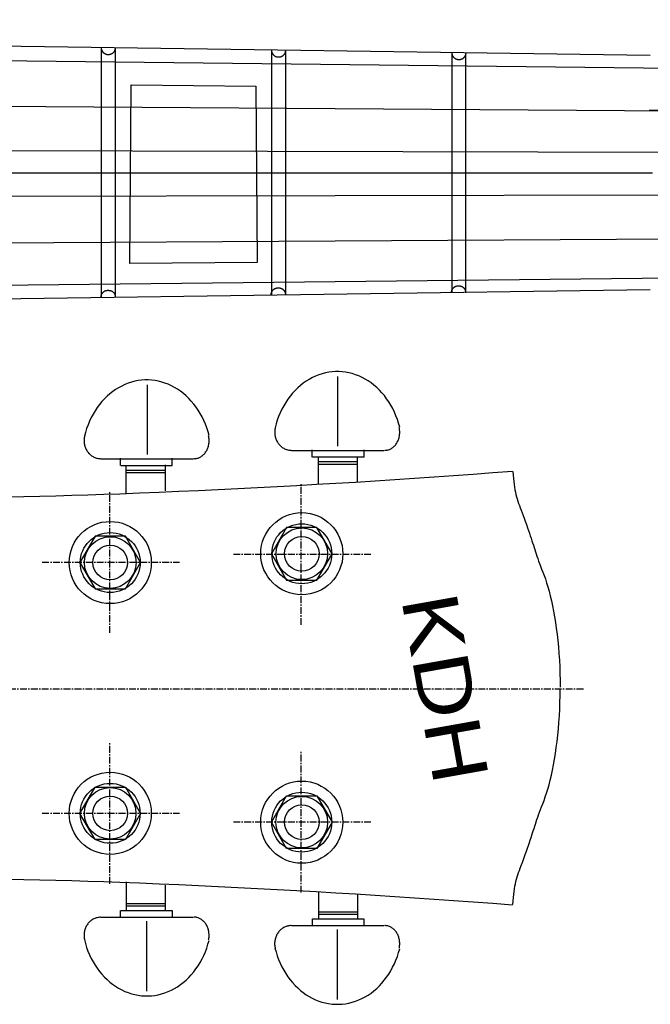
# Model space of a CAD drawing. Extents: x -330 to 789, y -284 to 512.
# Tile 7 of 10: x 483 to 599, y 120 to 300. Entities that reach past the tile are written whole.
import ezdxf
from ezdxf.enums import TextEntityAlignment as Align

# ---------------------------------------------------------------- set-up
doc = ezdxf.new("R2010")
doc.units = 0
doc.linetypes.add('CENTER', pattern=[2, 1.25, -0.25, 0.25, -0.25])
for name, color, linetype in [('BlockMrk', 7, 'CONTINUOUS'), ('HEADSTOCK', 7, 'CONTINUOUS'), ('NECK', 7, 'CONTINUOUS')]:
    doc.layers.add(name, color=color, linetype=linetype)

# ---------------------------------------------------------------- blocks, each defined once
blk = doc.blocks.new('*E30')
at = {"layer": 'NECK', "color": 7, "linetype": 'CONTINUOUS'}
blk.add_lwpolyline([(828.277054, 283.735444), (828.280137, 283.671756), (828.287118, 283.607734), (828.297866, 283.543595), (828.312251, 283.479559), (828.330141, 283.415844), (828.351405, 283.352668), (828.375912, 283.29025), (828.403532, 283.228809), (828.434132, 283.168561), (828.467583, 283.109727), (828.503753, 283.052525), (828.54251, 282.997172), (828.583725, 282.943887), (828.627265, 282.892889), (828.673, 282.844396), (828.720799, 282.798627), (828.770531, 282.7558), (828.822064, 282.716133), (828.875268, 282.679846), (828.930012, 282.647155), (828.98822, 282.617146), (829.048535, 282.590523), (829.110729, 282.567247), (829.174576, 282.54728), (829.239849, 282.530585), (829.306321, 282.517125), (829.373767, 282.506861), (829.441958, 282.499756), (829.510669, 282.495772), (829.579673, 282.494871), (829.648743, 282.497016), (829.717653, 282.502169), (829.786176, 282.510293), (829.854084, 282.521348), (829.921152, 282.535299), (829.987153, 282.552107), (830.051861, 282.571734), (830.115047, 282.594143), (830.176487, 282.619296), (830.235953, 282.647155), (830.288006, 282.675221), (830.338791, 282.70665), (830.388178, 282.741247), (830.436038, 282.77882), (830.482243, 282.819174), (830.526663, 282.862116), (830.56917, 282.907452), (830.609634, 282.954989), (830.647926, 283.004534), (830.683918, 283.055891), (830.71748, 283.108868), (830.748483, 283.163272), (830.776798, 283.218908), (830.802297, 283.275582), (830.82485, 283.333103), (830.844328, 283.391274), (830.860602, 283.449904), (830.873543, 283.508798), (830.883023, 283.567763), (830.888911, 283.626605)], dxfattribs=at)
blk = doc.blocks.new('*E31')
at = {"layer": 'NECK', "color": 7, "linetype": 'CONTINUOUS'}
blk.add_lwpolyline([(859.472826, 283.273164), (859.475909, 283.20948), (859.48289, 283.145461), (859.493638, 283.081325), (859.508023, 283.017292), (859.525913, 282.953579), (859.547178, 282.890405), (859.571685, 282.827989), (859.599306, 282.766549), (859.629907, 282.706303), (859.663358, 282.64747), (859.699529, 282.590268), (859.738288, 282.534916), (859.779504, 282.481631), (859.823046, 282.430634), (859.868783, 282.382142), (859.916585, 282.336373), (859.966319, 282.293546), (860.017855, 282.253879), (860.071063, 282.217591), (860.12581, 282.184901), (860.184016, 282.154896), (860.244329, 282.128274), (860.306521, 282.105), (860.370366, 282.085035), (860.435637, 282.068341), (860.502108, 282.054881), (860.569552, 282.044617), (860.637741, 282.037512), (860.706451, 282.033527), (860.775453, 282.032626), (860.844522, 282.03477), (860.91343, 282.039922), (860.981952, 282.048044), (861.049859, 282.059098), (861.116927, 282.073048), (861.182927, 282.089855), (861.247634, 282.109481), (861.31082, 282.131889), (861.372259, 282.157042), (861.431725, 282.184901), (861.483778, 282.212967), (861.534562, 282.244395), (861.583949, 282.278992), (861.63181, 282.316564), (861.678015, 282.356917), (861.722435, 282.399857), (861.764942, 282.445192), (861.805406, 282.492728), (861.843698, 282.542271), (861.87969, 282.593627), (861.913252, 282.646604), (861.944255, 282.701006), (861.97257, 282.756642), (861.998069, 282.813317), (862.020622, 282.870837), (862.0401, 282.92901), (862.056374, 282.987641), (862.069315, 283.046537), (862.078795, 283.105505), (862.084683, 283.16435)], dxfattribs=at)
blk = doc.blocks.new('*E32')
at = {"layer": 'NECK', "color": 7, "linetype": 'CONTINUOUS'}
blk.add_lwpolyline([(892.524805, 282.810909), (892.527884, 282.747221), (892.534862, 282.683199), (892.545609, 282.619061), (892.559992, 282.555025), (892.577881, 282.49131), (892.599144, 282.428135), (892.623652, 282.365717), (892.651271, 282.304276), (892.681873, 282.244029), (892.715324, 282.185196), (892.751495, 282.127994), (892.790253, 282.072643), (892.831469, 282.019359), (892.875011, 281.968363), (892.920747, 281.919873), (892.968547, 281.874106), (893.01828, 281.831281), (893.069814, 281.791617), (893.123019, 281.755333), (893.177763, 281.722646), (893.23597, 281.692642), (893.296284, 281.666021), (893.358477, 281.642747), (893.422323, 281.622781), (893.487596, 281.606086), (893.554068, 281.592625), (893.621513, 281.58236), (893.689704, 281.575253), (893.758414, 281.571267), (893.827418, 281.570365), (893.896487, 281.572507), (893.965396, 281.577658), (894.033917, 281.58578), (894.101824, 281.596834), (894.168891, 281.610784), (894.23489, 281.627591), (894.299595, 281.647218), (894.362779, 281.669628), (894.424216, 281.694784), (894.483678, 281.722646), (894.535731, 281.750716), (894.586515, 281.782148), (894.635903, 281.816747), (894.683764, 281.854321), (894.72997, 281.894675), (894.774392, 281.937616), (894.8169, 281.982951), (894.857366, 282.030486), (894.89566, 282.080027), (894.931654, 282.131382), (894.965218, 282.184356), (894.996223, 282.238756), (895.024541, 282.294388), (895.050041, 282.35106), (895.072596, 282.408577), (895.092075, 282.466746), (895.108351, 282.525373), (895.121293, 282.584265), (895.130773, 282.643229), (895.136662, 282.70207)], dxfattribs=at)
blk = doc.blocks.new('*E33')
at = {"layer": 'NECK', "color": 7, "linetype": 'CONTINUOUS'}
blk.add_lwpolyline([(892.454726, 238.917271), (892.457809, 238.979728), (892.46479, 239.042513), (892.475538, 239.105411), (892.489923, 239.16821), (892.507813, 239.230694), (892.529077, 239.29265), (892.553584, 239.353863), (892.581204, 239.414118), (892.611804, 239.473202), (892.645255, 239.5309), (892.681425, 239.586998), (892.720182, 239.641282), (892.761397, 239.693537), (892.804937, 239.743549), (892.850672, 239.791105), (892.898471, 239.835989), (892.948203, 239.877988), (892.999736, 239.916887), (893.05294, 239.952471), (893.107684, 239.984528), (893.165893, 240.013955), (893.226208, 240.040062), (893.288403, 240.062888), (893.35225, 240.082467), (893.417523, 240.098839), (893.483996, 240.112039), (893.551442, 240.122105), (893.619633, 240.129073), (893.688344, 240.132981), (893.757348, 240.133864), (893.826418, 240.131761), (893.895327, 240.126709), (893.963849, 240.118743), (894.031757, 240.107902), (894.098825, 240.094221), (894.164826, 240.077739), (894.229533, 240.058492), (894.29272, 240.036516), (894.354159, 240.011849), (894.413625, 239.984528), (894.465677, 239.957004), (894.516461, 239.926183), (894.565848, 239.892254), (894.613708, 239.855407), (894.659912, 239.815832), (894.704333, 239.773719), (894.746839, 239.729259), (894.787303, 239.68264), (894.825596, 239.634052), (894.861587, 239.583687), (894.89515, 239.531733), (894.926153, 239.47838), (894.954469, 239.423819), (894.979968, 239.368239), (895.002521, 239.31183), (895.021999, 239.254783), (895.038274, 239.197286), (895.051215, 239.13953), (895.060694, 239.081705), (895.066583, 239.024001)], dxfattribs=at)
blk = doc.blocks.new('*E34')
at = {"layer": 'NECK', "color": 7, "linetype": 'CONTINUOUS'}
blk.add_lwpolyline([(859.418369, 238.554508), (859.421448, 238.616965), (859.428426, 238.67975), (859.439173, 238.742648), (859.453556, 238.805447), (859.471445, 238.867931), (859.492708, 238.929887), (859.517216, 238.9911), (859.544835, 239.051355), (859.575437, 239.110439), (859.608888, 239.168137), (859.645059, 239.224235), (859.683817, 239.278519), (859.725033, 239.330774), (859.768575, 239.380786), (859.814311, 239.428342), (859.862111, 239.473226), (859.911844, 239.515225), (859.963378, 239.554124), (860.016583, 239.589708), (860.071327, 239.621765), (860.129534, 239.65119), (860.189847, 239.677297), (860.252039, 239.700122), (860.315885, 239.719703), (860.381158, 239.736075), (860.44763, 239.749276), (860.515074, 239.759343), (860.583266, 239.766313), (860.651976, 239.770222), (860.72098, 239.771107), (860.790049, 239.769005), (860.858958, 239.763954), (860.92748, 239.755989), (860.995387, 239.745148), (861.062454, 239.731468), (861.128453, 239.714985), (861.193159, 239.695736), (861.256343, 239.673759), (861.31778, 239.64909), (861.377242, 239.621765), (861.429295, 239.594236), (861.48008, 239.563411), (861.529468, 239.52948), (861.57733, 239.492632), (861.623536, 239.453057), (861.667958, 239.410944), (861.710466, 239.366485), (861.750932, 239.319868), (861.789226, 239.271282), (861.825219, 239.220919), (861.858783, 239.168968), (861.889788, 239.115617), (861.918105, 239.061058), (861.943606, 239.00548), (861.96616, 238.949073), (861.985639, 238.892026), (862.001914, 238.83453), (862.014856, 238.776773), (862.024336, 238.718946), (862.030225, 238.661239)], dxfattribs=at)
blk = doc.blocks.new('*E35')
at = {"layer": 'NECK', "color": 7, "linetype": 'CONTINUOUS'}
blk.add_lwpolyline([(828.254144, 238.101067), (828.257226, 238.163524), (828.264207, 238.226309), (828.274956, 238.289207), (828.289341, 238.352006), (828.307231, 238.41449), (828.328495, 238.476446), (828.353003, 238.537659), (828.380623, 238.597914), (828.411224, 238.656998), (828.444675, 238.714696), (828.480846, 238.770794), (828.519605, 238.825078), (828.560821, 238.877333), (828.604363, 238.927345), (828.6501, 238.974901), (828.697902, 239.019785), (828.747636, 239.061784), (828.799172, 239.100683), (828.85238, 239.136267), (828.907127, 239.168324), (828.965334, 239.197748), (829.025647, 239.223853), (829.08784, 239.246676), (829.151685, 239.266255), (829.216957, 239.282626), (829.283427, 239.295826), (829.350871, 239.305891), (829.419061, 239.31286), (829.48777, 239.316768), (829.556772, 239.317652), (829.625841, 239.31555), (829.694749, 239.310499), (829.76327, 239.302534), (829.831177, 239.291694), (829.898244, 239.278015), (829.964244, 239.261533), (830.028951, 239.242287), (830.092137, 239.220312), (830.153576, 239.195645), (830.213042, 239.168324), (830.265094, 239.1408), (830.315878, 239.109979), (830.365265, 239.076049), (830.413125, 239.039203), (830.459329, 238.999628), (830.503749, 238.957515), (830.546256, 238.913054), (830.58672, 238.866435), (830.625013, 238.817848), (830.661004, 238.767483), (830.694567, 238.715529), (830.72557, 238.662176), (830.753886, 238.607615), (830.779385, 238.552035), (830.801938, 238.495627), (830.821416, 238.438579), (830.837691, 238.381083), (830.850632, 238.323327), (830.860111, 238.265502), (830.866, 238.207798)], dxfattribs=at)
blk = doc.blocks.new('*E62')
at = {"layer": 'HEADSTOCK', "color": 7, "linetype": 'CONTINUOUS'}
blk.add_lwpolyline([(962.987349, 155.206954), (965.922775, 155.181101), (968.859172, 155.160896), (971.79642, 155.146489), (974.7344, 155.138027), (977.672992, 155.135658), (980.612076, 155.139531), (983.551532, 155.149793), (986.49124, 155.166593), (989.43108, 155.190078), (992.370932, 155.220397), (995.310678, 155.257698), (998.250195, 155.302128), (1001.189366, 155.353837), (1004.12807, 155.412972), (1007.066186, 155.479681), (1010.003597, 155.554112), (1012.94018, 155.636414), (1015.875817, 155.726734), (1018.810388, 155.825221), (1021.743772, 155.932022), (1025.343787, 156.071782), (1028.943564, 156.218525), (1032.543082, 156.372248), (1036.142317, 156.53295), (1039.741248, 156.700631), (1043.339853, 156.875288), (1046.938108, 157.056921), (1050.535993, 157.245528), (1054.133484, 157.441108), (1057.730559, 157.64366), (1061.327196, 157.853182), (1064.923373, 158.069673), (1068.519068, 158.293132), (1072.114258, 158.523557), (1075.70892, 158.760948), (1079.303034, 159.005302), (1082.896576, 159.25662), (1086.489524, 159.514898), (1090.081855, 159.780137), (1093.673549, 160.052334)], dxfattribs=at)
blk = doc.blocks.new('*E68')
at = {"layer": 'HEADSTOCK', "color": 7, "linetype": 'CONTINUOUS'}
blk.add_lwpolyline([(962.981075, 85.524365), (965.916497, 85.550218), (968.852892, 85.570423), (971.790138, 85.584831), (974.728117, 85.593294), (977.666708, 85.595664), (980.605791, 85.591793), (983.545246, 85.581532), (986.484954, 85.564734), (989.424794, 85.54125), (992.364646, 85.510932), (995.304391, 85.473632), (998.243909, 85.429202), (1001.18308, 85.377494), (1004.121783, 85.318359), (1007.059899, 85.251649), (1009.997308, 85.177217), (1012.933889, 85.094914), (1015.869524, 85.004591), (1018.804092, 84.906102), (1021.737473, 84.799297), (1025.337491, 84.659532), (1028.937272, 84.512786), (1032.536792, 84.35906), (1036.13603, 84.198356), (1039.734963, 84.030674), (1043.333569, 83.856016), (1046.931827, 83.674383), (1050.529713, 83.485776), (1054.127205, 83.290197), (1057.724281, 83.087647), (1061.320919, 82.878126), (1064.917097, 82.661637), (1068.512792, 82.438179), (1072.107983, 82.207756), (1075.702646, 81.970367), (1079.296759, 81.726014), (1082.890301, 81.474698), (1086.48325, 81.21642), (1090.075581, 80.951182), (1093.667275, 80.678985)], dxfattribs=at)
blk = doc.blocks.new('*E69')
at = {"layer": 'HEADSTOCK', "color": 7, "linetype": 'CONTINUOUS'}
blk.add_lwpolyline([(1093.753864, 160.022896), (1093.800154, 159.351682), (1093.852856, 158.731195), (1093.912265, 158.156199), (1093.978674, 157.621459), (1094.05238, 157.121737), (1094.133677, 156.651799), (1094.22286, 156.206407), (1094.320223, 155.780326), (1094.426062, 155.36832), (1094.54067, 154.965152), (1094.664344, 154.565587), (1094.797377, 154.164388), (1094.940065, 153.756319), (1095.092703, 153.336144), (1095.255584, 152.898627), (1095.429004, 152.438531), (1095.613258, 151.950622), (1095.808641, 151.429661), (1096.015447, 150.870415), (1096.233971, 150.267645), (1096.433095, 149.706955), (1096.616833, 149.179799), (1096.787086, 148.682263), (1096.945757, 148.21043), (1097.094747, 147.760385), (1097.235958, 147.328214), (1097.371291, 146.910002), (1097.502648, 146.501832), (1097.631931, 146.099791), (1097.761041, 145.699963), (1097.891879, 145.298432), (1098.026348, 144.891284), (1098.166349, 144.474603), (1098.313784, 144.044474), (1098.470554, 143.596982), (1098.638561, 143.128213), (1098.819706, 142.63425), (1099.015892, 142.111179), (1099.229019, 141.555084), (1099.46099, 140.96205), (1099.70059, 140.322107), (1099.935935, 139.626526), (1100.166107, 138.877853), (1100.390188, 138.078632), (1100.607258, 137.231408), (1100.8164, 136.338725), (1101.016696, 135.403129), (1101.207227, 134.427164), (1101.387074, 133.413375), (1101.55532, 132.364306), (1101.711046, 131.282503), (1101.853334, 130.17051), (1101.981266, 129.030872), (1102.093922, 127.866134), (1102.190385, 126.67884), (1102.269737, 125.471535), (1102.331059, 124.246764), (1102.373433, 123.007073), (1102.39594, 121.755004), (1102.397662, 120.493104)], dxfattribs=at)
blk = doc.blocks.new('*E70')
at = {"layer": 'HEADSTOCK', "color": 7, "linetype": 'CONTINUOUS'}
blk.add_lwpolyline([(1093.74759, 80.708424), (1093.793877, 81.379638), (1093.846575, 82.000125), (1093.905981, 82.575121), (1093.972388, 83.109861), (1094.046092, 83.609583), (1094.127387, 84.079521), (1094.216568, 84.524913), (1094.313931, 84.950993), (1094.419769, 85.363), (1094.534377, 85.766167), (1094.658051, 86.165733), (1094.791085, 86.566932), (1094.933774, 86.975001), (1095.086413, 87.395176), (1095.249296, 87.832693), (1095.422718, 88.292788), (1095.606975, 88.780698), (1095.80236, 89.301658), (1096.009169, 89.860905), (1096.227697, 90.463675), (1096.426823, 91.024364), (1096.610563, 91.551519), (1096.780819, 92.049055), (1096.939491, 92.520887), (1097.088482, 92.970931), (1097.229693, 93.403102), (1097.365026, 93.821314), (1097.496383, 94.229484), (1097.625665, 94.631525), (1097.754774, 95.031354), (1097.885612, 95.432885), (1098.02008, 95.840034), (1098.16008, 96.256715), (1098.307514, 96.686844), (1098.464283, 97.134336), (1098.632289, 97.603106), (1098.813433, 98.09707), (1099.009618, 98.620141), (1099.222745, 99.176236), (1099.454716, 99.76927), (1099.694316, 100.409213), (1099.92966, 101.104794), (1100.159831, 101.853467), (1100.383911, 102.652688), (1100.60098, 103.499912), (1100.810121, 104.392595), (1101.010415, 105.328191), (1101.200944, 106.304156), (1101.380789, 107.317945), (1101.549034, 108.367013), (1101.704758, 109.448817), (1101.847044, 110.560809), (1101.974974, 111.700447), (1102.087628, 112.865186), (1102.18409, 114.052479), (1102.263441, 115.259784), (1102.324761, 116.484555), (1102.367134, 117.724246), (1102.389641, 118.976315), (1102.391363, 120.238215)], dxfattribs=at)

msp = doc.modelspace()

# ---------------------------------------------------------------- linework, layer by layer
at = {"layer": 'BlockMrk', "color": 7, "linetype": 'CONTINUOUS'}
msp.add_lwpolyline([(526.416399, 288.277538), (526.674742, 255.991321), (503.324538, 255.799071), (503.567051, 288.499853), (526.416399, 288.277538)], dxfattribs=at)
at = {"layer": 'HEADSTOCK', "color": 7, "linetype": 'CONTINUOUS'}
for p, q in [((541.402362, 235.109252, -2), (541.402362, 222.337192, -2)), ((506.468116, 233.577886, -2), (506.468116, 220.805801, -2)), ((498.001204, 220.029577, -2), (515.003482, 220.029577, -2)), ((501.582579, 218.808853, -2), (501.582579, 220.169201, -2)), ((511.105115, 218.808853, -2), (511.105115, 220.169201, -2)), ((532.93545, 221.560943, -2), (549.937727, 221.560943, -2)), ((536.714386, 220.347382, -2), (536.714386, 221.707704, -2)), ((536.812785, 220.372096, -2), (546.236922, 220.372096, -2)), ((537.895917, 215.383079, -2), (537.895917, 220.367295, -2)), ((545.024885, 215.777338, -2), (545.024885, 220.307174, -2)), ((546.236922, 220.347382, -2), (546.236922, 221.707704, -2)), ((501.680978, 218.833567, -2), (511.105115, 218.833567, -2)), ((502.655627, 213.608889, -2), (502.655627, 218.804992, -2)), ((509.828308, 214.200277, -2), (509.828308, 218.910682, -2)), ((537.895917, 219.516065, -2), (545.068623, 219.516065, -2)), ((537.895917, 219.062599, -2), (545.024885, 219.062599, -2)), ((502.655627, 217.524096, -2), (509.828308, 217.524096, -2)), ((502.699366, 217.977536, -2), (509.828308, 217.977536, -2)), ((502.649328, 142.563743, -2), (502.649328, 137.367639, -2)), ((509.822034, 141.972354, -2), (509.822034, 137.26195, -2)), ((537.889644, 140.789553, -2), (537.889644, 135.805336, -2)), ((545.018585, 140.395294, -2), (545.018585, 135.865458, -2)), ((501.576305, 137.363778, -2), (501.576305, 136.003431, -2)), ((501.674679, 137.339064, -2), (511.098816, 137.339064, -2)), ((502.649328, 138.648536, -2), (509.822034, 138.648536, -2)), ((502.693067, 138.195095, -2), (509.822034, 138.195095, -2)), ((511.098841, 137.363778, -2), (511.098841, 136.003431, -2)), ((537.889644, 137.110032, -2), (545.018585, 137.110032, -2)), ((497.99493, 136.14308, -2), (514.997208, 136.14308, -2)), ((506.461843, 122.594745, -2), (506.461843, 135.36683, -2)), ((536.708112, 135.82525, -2), (536.708112, 134.464927, -2)), ((536.806511, 135.800535, -2), (546.230648, 135.800535, -2)), ((537.889644, 136.656566, -2), (545.062324, 136.656566, -2)), ((546.230648, 135.82525, -2), (546.230648, 134.464927, -2)), ((532.929151, 134.611688, -2), (549.931428, 134.611688, -2)), ((541.396063, 121.063379, -2), (541.396063, 133.835439, -2))]:
    msp.add_line(p, q, dxfattribs=at)
at = {"layer": 'HEADSTOCK', "color": 1, "linetype": 'CENTER'}
for p, q in [((534.702655, 189.635988, -2), (534.702655, 215.556535, -2)), ((499.6662, 188.160222, -2), (499.6662, 214.08077, -2)), ((522.293891, 202.596262, -2), (547.465952, 202.596262, -2)), ((487.257436, 201.120496, -2), (512.429496, 201.120496, -2)), ((499.6662, 142.228437, -2), (499.6662, 168.148985, -2)), ((534.702655, 140.637661, -2), (534.702655, 166.558208, -2)), ((487.257436, 155.188711, -2), (512.429496, 155.188711, -2)), ((522.293891, 153.597934, -2), (547.465952, 153.597934, -2))]:
    msp.add_line(p, q, dxfattribs=at)
at = {"layer": 'HEADSTOCK', "color": 7, "linetype": 'CENTER'}
msp.add_line((391.195576, 177.906319, -2), (586.511136, 177.906319, -2), dxfattribs=at)
at = {"layer": 'HEADSTOCK', "color": 7, "linetype": 'CONTINUOUS'}
for points in [[(517.851111, 224.293704, -2), (517.652819, 225.00606, -2), (517.424053, 225.704974, -2), (517.165437, 226.388544, -2), (516.877671, 227.054915, -2), (516.561539, 227.702275, -2), (516.217899, 228.328865, -2), (515.847684, 228.932984, -2), (515.451902, 229.512989, -2), (515.031626, 230.067304, -2), (514.587999, 230.594424, -2), (514.122227, 231.092917, -2), (513.635575, 231.561427, -2), (513.129365, 231.998682, -2), (512.604972, 232.403494, -2), (512.063822, 232.774763, -2), (511.507385, 233.11148, -2), (510.937172, 233.412731, -2), (510.354733, 233.677696, -2), (509.761651, 233.905656, -2), (509.159537, 234.095991, -2), (508.550026, 234.248185, -2), (507.934776, 234.361823, -2), (507.315457, 234.436598, -2), (506.693752, 234.472305, -2), (506.071352, 234.468848, -2), (505.449946, 234.426236, -2), (504.831223, 234.344586, -2), (504.216864, 234.224118, -2), (503.608539, 234.06516, -2), (503.0079, 233.868144, -2), (502.41658, 233.633606, -2), (501.836185, 233.362182, -2), (501.268291, 233.05461, -2), (500.714443, 232.711727, -2), (500.176145, 232.334462, -2), (499.654859, 231.923842, -2), (499.152002, 231.480983, -2), (498.66894, 231.007086, -2), (498.206985, 230.503441, -2), (497.767394, 229.971415, -2), (497.351359, 229.412455, -2), (496.960013, 228.828078, -2), (496.594417, 228.219873, -2), (496.255565, 227.589491, -2), (495.944379, 226.938647, -2), (495.661703, 226.269108, -2), (495.408305, 225.582694, -2), (495.184875, 224.881269, -2), (494.992018, 224.16674, -2)], [(552.785331, 225.82507, -2), (552.587039, 226.537426, -2), (552.358273, 227.23634, -2), (552.099657, 227.91991, -2), (551.811891, 228.586281, -2), (551.495759, 229.233641, -2), (551.152119, 229.860231, -2), (550.781904, 230.46435, -2), (550.386122, 231.044355, -2), (549.965846, 231.59867, -2), (549.522219, 232.12579, -2), (549.056447, 232.624283, -2), (548.569795, 233.092793, -2), (548.063585, 233.530048, -2), (547.539192, 233.93486, -2), (546.998042, 234.306129, -2), (546.441605, 234.642846, -2), (545.871392, 234.944097, -2), (545.288953, 235.209062, -2), (544.695871, 235.437022, -2), (544.093757, 235.627357, -2), (543.484246, 235.779551, -2), (542.868996, 235.893189, -2), (542.249677, 235.967964, -2), (541.627972, 236.003671, -2), (541.005572, 236.000214, -2), (540.384166, 235.957602, -2), (539.765443, 235.875952, -2), (539.151084, 235.755484, -2), (538.542759, 235.596526, -2), (537.94212, 235.39951, -2), (537.3508, 235.164972, -2), (536.770405, 234.893548, -2), (536.202511, 234.585976, -2), (535.648663, 234.243093, -2), (535.110365, 233.865828, -2), (534.589079, 233.455208, -2), (534.086222, 233.012349, -2), (533.60316, 232.538452, -2), (533.141205, 232.034807, -2), (532.701614, 231.502781, -2), (532.285579, 230.943821, -2), (531.894233, 230.359444, -2), (531.528637, 229.751239, -2), (531.189785, 229.120857, -2), (530.878599, 228.470013, -2), (530.595923, 227.800474, -2), (530.342525, 227.11406, -2), (530.119095, 226.412635, -2), (529.926238, 225.698106, -2)], [(529.969244, 225.759232, -2), (529.93225, 225.591003, -2), (529.903408, 225.420904, -2), (529.882796, 225.249399, -2), (529.870472, 225.076957, -2), (529.86647, 224.904052, -2), (529.870799, 224.731156, -2), (529.883449, 224.558743, -2), (529.904384, 224.387284, -2), (529.933548, 224.21725, -2), (529.97086, 224.049104, -2), (530.016218, 223.883308, -2), (530.069499, 223.720315, -2), (530.130556, 223.560572, -2), (530.199222, 223.404516, -2), (530.27531, 223.252574, -2), (530.35861, 223.105162, -2), (530.448896, 222.962683, -2), (530.545919, 222.825528, -2), (530.649414, 222.694072, -2), (530.759099, 222.568674, -2), (530.874672, 222.449679, -2), (530.995817, 222.337411, -2), (531.122203, 222.232179, -2), (531.253484, 222.134269, -2), (531.3893, 222.043951, -2), (531.52928, 221.961471, -2), (531.67304, 221.887055, -2), (531.820187, 221.820908, -2), (531.970318, 221.763209, -2), (532.123023, 221.714117, -2), (532.277882, 221.673766, -2), (532.434473, 221.642267, -2), (532.592366, 221.619706, -2), (532.75113, 221.606144, -2), (532.910329, 221.60162, -2)], [(550.047963, 221.592095, -2), (550.19116, 221.596619, -2), (550.333964, 221.610181, -2), (550.475986, 221.632742, -2), (550.616836, 221.664241, -2), (550.756129, 221.704592, -2), (550.893483, 221.753684, -2), (551.028523, 221.811383, -2), (551.160879, 221.87753, -2), (551.290188, 221.951946, -2), (551.416097, 222.034426, -2), (551.538261, 222.124744, -2), (551.656346, 222.222654, -2), (551.770027, 222.327886, -2), (551.878995, 222.440154, -2), (551.982951, 222.559149, -2), (552.081609, 222.684547, -2), (552.174702, 222.816003, -2), (552.261972, 222.953158, -2), (552.343182, 223.095637, -2), (552.418109, 223.243049, -2), (552.486548, 223.394991, -2), (552.548312, 223.551047, -2), (552.603231, 223.71079, -2), (552.651156, 223.873783, -2), (552.691955, 224.039579, -2), (552.725517, 224.207724, -2), (552.751749, 224.377759, -2), (552.77058, 224.549218, -2), (552.781958, 224.721631, -2), (552.785852, 224.894527, -2), (552.782252, 225.067432, -2), (552.771167, 225.239874, -2), (552.752627, 225.411379, -2), (552.726684, 225.581478, -2), (552.693409, 225.749707, -2)], [(495.034999, 224.227866, -2), (494.998005, 224.059637, -2), (494.969163, 223.889538, -2), (494.948551, 223.718033, -2), (494.936227, 223.545591, -2), (494.932225, 223.372686, -2), (494.936554, 223.19979, -2), (494.949204, 223.027377, -2), (494.970139, 222.855918, -2), (494.999303, 222.685884, -2), (495.036615, 222.517738, -2), (495.081973, 222.351942, -2), (495.135254, 222.188949, -2), (495.196311, 222.029206, -2), (495.264977, 221.87315, -2), (495.341065, 221.721208, -2), (495.424365, 221.573796, -2), (495.514651, 221.431317, -2), (495.611674, 221.294162, -2), (495.715169, 221.162706, -2), (495.824854, 221.037308, -2), (495.940427, 220.918313, -2), (496.061572, 220.806045, -2), (496.187958, 220.700813, -2), (496.319239, 220.602903, -2), (496.455055, 220.512585, -2), (496.595035, 220.430105, -2), (496.738795, 220.355689, -2), (496.885942, 220.289542, -2), (497.036073, 220.231843, -2), (497.188778, 220.182751, -2), (497.343637, 220.1424, -2), (497.500228, 220.110901, -2), (497.658121, 220.08834, -2), (497.816885, 220.074778, -2), (497.976084, 220.070254, -2)], [(515.113718, 220.060729, -2), (515.256915, 220.065253, -2), (515.399719, 220.078815, -2), (515.541741, 220.101376, -2), (515.682591, 220.132875, -2), (515.821884, 220.173226, -2), (515.959238, 220.222318, -2), (516.094278, 220.280017, -2), (516.226634, 220.346164, -2), (516.355943, 220.42058, -2), (516.481852, 220.50306, -2), (516.604016, 220.593378, -2), (516.722101, 220.691288, -2), (516.835782, 220.79652, -2), (516.94475, 220.908788, -2), (517.048706, 221.027783, -2), (517.147364, 221.153181, -2), (517.240457, 221.284637, -2), (517.327727, 221.421792, -2), (517.408937, 221.564271, -2), (517.483864, 221.711683, -2), (517.552303, 221.863625, -2), (517.614067, 222.019681, -2), (517.668986, 222.179424, -2), (517.716911, 222.342417, -2), (517.75771, 222.508213, -2), (517.791272, 222.676358, -2), (517.817504, 222.846393, -2), (517.836335, 223.017852, -2), (517.847713, 223.190265, -2), (517.851607, 223.363161, -2), (517.848007, 223.536066, -2), (517.836922, 223.708508, -2), (517.818382, 223.880013, -2), (517.792439, 224.050112, -2), (517.759164, 224.218341, -2)], [(497.96981, 136.102379, -2), (497.810611, 136.097854, -2), (497.651847, 136.084293, -2), (497.493954, 136.061731, -2), (497.337363, 136.030232, -2), (497.182504, 135.989882, -2), (497.029799, 135.94079, -2), (496.879668, 135.883091, -2), (496.732521, 135.816943, -2), (496.588761, 135.742527, -2), (496.448781, 135.660047, -2), (496.312965, 135.569729, -2), (496.181684, 135.47182, -2), (496.055298, 135.366587, -2), (495.934153, 135.254319, -2), (495.81858, 135.135324, -2), (495.708895, 135.009926, -2), (495.6054, 134.87847, -2), (495.508377, 134.741315, -2), (495.418091, 134.598836, -2), (495.334791, 134.451424, -2), (495.258703, 134.299482, -2), (495.190037, 134.143426, -2), (495.12898, 133.983683, -2), (495.075699, 133.82069, -2), (495.030341, 133.654894, -2), (494.993029, 133.486749, -2), (494.963865, 133.316714, -2), (494.94293, 133.145255, -2), (494.93028, 132.972842, -2), (494.925951, 132.799946, -2), (494.929953, 132.627041, -2), (494.942277, 132.4546, -2), (494.962889, 132.283095, -2), (494.991731, 132.112995, -2), (495.028725, 131.944767, -2)], [(517.75289, 131.954292, -2), (517.786165, 132.12252, -2), (517.812108, 132.29262, -2), (517.830648, 132.464125, -2), (517.841733, 132.636566, -2), (517.845333, 132.809471, -2), (517.841439, 132.982367, -2), (517.830061, 133.15478, -2), (517.81123, 133.326239, -2), (517.784998, 133.496274, -2), (517.751436, 133.664419, -2), (517.710637, 133.830215, -2), (517.662712, 133.993208, -2), (517.607793, 134.152951, -2), (517.546029, 134.309007, -2), (517.47759, 134.460949, -2), (517.402663, 134.608361, -2), (517.321453, 134.75084, -2), (517.234182, 134.887995, -2), (517.14109, 135.019452, -2), (517.042432, 135.144849, -2), (516.938476, 135.263844, -2), (516.829508, 135.376112, -2), (516.715827, 135.481345, -2), (516.597742, 135.579254, -2), (516.475578, 135.669572, -2), (516.349669, 135.752052, -2), (516.22036, 135.826468, -2), (516.088004, 135.892616, -2), (515.952964, 135.950315, -2), (515.81561, 135.999407, -2), (515.676317, 136.039757, -2), (515.535467, 136.071256, -2), (515.393445, 136.093818, -2), (515.250641, 136.107379, -2), (515.107444, 136.111904, -2)], [(532.90403, 134.571013, -2), (532.744831, 134.566488, -2), (532.586067, 134.552927, -2), (532.428174, 134.530365, -2), (532.271583, 134.498866, -2), (532.116724, 134.458516, -2), (531.964019, 134.409424, -2), (531.813888, 134.351725, -2), (531.666741, 134.285577, -2), (531.522981, 134.211161, -2), (531.383001, 134.128681, -2), (531.247185, 134.038363, -2), (531.115904, 133.940454, -2), (530.989518, 133.835221, -2), (530.868373, 133.722953, -2), (530.7528, 133.603958, -2), (530.643115, 133.47856, -2), (530.53962, 133.347104, -2), (530.442597, 133.209949, -2), (530.352311, 133.06747, -2), (530.269011, 132.920058, -2), (530.192923, 132.768116, -2), (530.124257, 132.61206, -2), (530.0632, 132.452317, -2), (530.009919, 132.289324, -2), (529.964561, 132.123528, -2), (529.927249, 131.955383, -2), (529.898085, 131.785348, -2), (529.87715, 131.613889, -2), (529.8645, 131.441476, -2), (529.860171, 131.26858, -2), (529.864173, 131.095675, -2), (529.876497, 130.923234, -2), (529.897109, 130.751729, -2), (529.925951, 130.581629, -2), (529.962945, 130.413401, -2)], [(552.68711, 130.422926, -2), (552.720385, 130.591154, -2), (552.746328, 130.761254, -2), (552.764868, 130.932759, -2), (552.775953, 131.1052, -2), (552.779553, 131.278105, -2), (552.775659, 131.451001, -2), (552.764281, 131.623414, -2), (552.74545, 131.794873, -2), (552.719218, 131.964908, -2), (552.685656, 132.133053, -2), (552.644857, 132.298849, -2), (552.596932, 132.461842, -2), (552.542013, 132.621585, -2), (552.480249, 132.777641, -2), (552.41181, 132.929583, -2), (552.336883, 133.076995, -2), (552.255673, 133.219474, -2), (552.168402, 133.356629, -2), (552.07531, 133.488086, -2), (551.976652, 133.613483, -2), (551.872696, 133.732478, -2), (551.763728, 133.844746, -2), (551.650047, 133.949979, -2), (551.531962, 134.047888, -2), (551.409798, 134.138206, -2), (551.283889, 134.220686, -2), (551.15458, 134.295102, -2), (551.022224, 134.36125, -2), (550.887184, 134.418949, -2), (550.74983, 134.468041, -2), (550.610537, 134.508391, -2), (550.469687, 134.53989, -2), (550.327665, 134.562452, -2), (550.184861, 134.576013, -2), (550.041664, 134.580538, -2)], [(494.985718, 132.005892, -2), (495.178575, 131.291363, -2), (495.402005, 130.589938, -2), (495.655403, 129.903524, -2), (495.938079, 129.233985, -2), (496.249265, 128.583141, -2), (496.588117, 127.95276, -2), (496.953713, 127.344554, -2), (497.345059, 126.760178, -2), (497.761094, 126.201217, -2), (498.200685, 125.669191, -2), (498.66264, 125.165546, -2), (499.145702, 124.69165, -2), (499.648559, 124.24879, -2), (500.169845, 123.83817, -2), (500.708143, 123.460906, -2), (501.261991, 123.118022, -2), (501.829885, 122.81045, -2), (502.41028, 122.539026, -2), (503.0016, 122.304488, -2), (503.602239, 122.107472, -2), (504.210564, 121.948515, -2), (504.824923, 121.828047, -2), (505.443646, 121.746396, -2), (506.065052, 121.703784, -2), (506.687452, 121.700327, -2), (507.309157, 121.736035, -2), (507.928476, 121.810809, -2), (508.543726, 121.924447, -2), (509.153237, 122.076641, -2), (509.755351, 122.266976, -2), (510.348433, 122.494936, -2), (510.930872, 122.759902, -2), (511.501085, 123.061152, -2), (512.057522, 123.397869, -2), (512.598672, 123.769138, -2), (513.123065, 124.17395, -2), (513.629275, 124.611205, -2), (514.115927, 125.079715, -2), (514.581699, 125.578208, -2), (515.025326, 126.105328, -2), (515.445602, 126.659644, -2), (515.841384, 127.239649, -2), (516.211599, 127.843767, -2), (516.555239, 128.470358, -2), (516.871371, 129.117717, -2), (517.159137, 129.784088, -2), (517.417753, 130.467659, -2), (517.646519, 131.166572, -2), (517.844811, 131.878929, -2)], [(529.919964, 130.474526, -2), (530.112821, 129.759997, -2), (530.336251, 129.058572, -2), (530.589649, 128.372158, -2), (530.872325, 127.702619, -2), (531.183511, 127.051775, -2), (531.522363, 126.421394, -2), (531.887959, 125.813188, -2), (532.279305, 125.228812, -2), (532.69534, 124.669851, -2), (533.134931, 124.137825, -2), (533.596886, 123.63418, -2), (534.079948, 123.160284, -2), (534.582805, 122.717424, -2), (535.104091, 122.306804, -2), (535.642389, 121.92954, -2), (536.196237, 121.586656, -2), (536.764131, 121.279084, -2), (537.344526, 121.00766, -2), (537.935846, 120.773122, -2), (538.536485, 120.576106, -2), (539.14481, 120.417149, -2), (539.759169, 120.296681, -2), (540.377892, 120.21503, -2), (540.999298, 120.172418, -2), (541.621698, 120.168961, -2), (542.243403, 120.204669, -2), (542.862722, 120.279443, -2), (543.477972, 120.393081, -2), (544.087483, 120.545275, -2), (544.689597, 120.73561, -2), (545.282679, 120.96357, -2), (545.865118, 121.228536, -2), (546.435331, 121.529786, -2), (546.991768, 121.866503, -2), (547.532918, 122.237772, -2), (548.057311, 122.642584, -2), (548.563521, 123.079839, -2), (549.050173, 123.548349, -2), (549.515945, 124.046842, -2), (549.959572, 124.573962, -2), (550.379848, 125.128278, -2), (550.77563, 125.708283, -2), (551.145845, 126.312401, -2), (551.489485, 126.938992, -2), (551.805617, 127.586351, -2), (552.093383, 128.252722, -2), (552.351999, 128.936293, -2), (552.580765, 129.635206, -2), (552.779057, 130.347563, -2)]]:
    msp.add_polyline3d(points, dxfattribs=at)
for points in [[(540.398122, 202.656104, -2), (537.616797, 207.473443, -2), (532.054095, 207.473443, -2), (529.272744, 202.656104, -2), (532.054095, 197.83874, -2), (537.616797, 197.83874, -2), (540.398122, 202.656104, -2), (540.398122, 202.656104, -2)], [(505.29489, 201.040994, -2), (502.513565, 205.858358, -2), (496.950863, 205.858358, -2), (494.169513, 201.040994, -2), (496.950863, 196.223656, -2), (502.513565, 196.223656, -2), (505.29489, 201.040994, -2), (505.29489, 201.040994, -2)], [(505.288617, 155.131637, -2), (502.507266, 150.314273, -2), (496.944564, 150.314273, -2), (494.163213, 155.131637, -2), (496.944564, 159.948976, -2), (502.507266, 159.948976, -2), (505.288617, 155.131637, -2), (505.288617, 155.131637, -2)], [(540.391848, 153.516527, -2), (537.610498, 148.699189, -2), (532.047821, 148.699189, -2), (529.266471, 153.516527, -2), (532.047821, 158.333891, -2), (537.610498, 158.333891, -2), (540.391848, 153.516527, -2), (540.391848, 153.516527, -2)]]:
    msp.add_polyline3d(points, close=True, dxfattribs=at)
for centre, radius in [((534.835446, 202.656104, -2), 7.52221), ((499.732214, 201.040994, -2), 7.52221), ((534.835446, 202.656104, -2), 5.484927), ((534.835446, 202.656104, -2), 4.725264), ((499.732214, 201.040994, -2), 5.484927), ((499.732214, 201.040994, -2), 4.725264), ((534.835446, 202.656104, -2), 3.173197), ((499.732214, 201.040994, -2), 3.173197), ((499.725915, 155.131637, -2), 7.52221), ((499.725915, 155.131637, -2), 5.484927), ((534.829147, 153.516527, -2), 7.52221), ((499.725915, 155.131637, -2), 4.725264), ((534.829147, 153.516527, -2), 5.484927), ((499.725915, 155.131637, -2), 3.173197), ((534.829147, 153.516527, -2), 4.725264), ((534.829147, 153.516527, -2), 3.173197)]:
    msp.add_circle(centre, radius, dxfattribs=at)
at = {"layer": 'NECK', "color": 7, "linetype": 'CONTINUOUS'}
for p, q in [((598.660077, 293.886283, -2), (142.201869, 300.42894)), ((603.726056, 291.464343, -2), (-61.736479, 298.998066, -2)), ((498.0902, 294.948486, -2), (498.0902, 249.67639, -2)), ((500.6302, 294.948486, -2), (500.6302, 249.67639, -2)), ((529.2814, 294.62202, -2), (529.2814, 250.002881, -2)), ((531.8214, 294.62202, -2), (531.8214, 250.002881, -2)), ((562.3268, 294.186689, -2), (562.3268, 250.438186, -2)), ((564.8668, 294.186689, -2), (564.8668, 250.438186, -2)), ((603.726056, 283.657907, -2), (-61.735968, 288.341904, -2)), ((603.726056, 276.088046, -2), (-61.739955, 277.801916, -2)), ((603.489481, 268.28161, -2), (-61.736366, 267.17348, -2)), ((603.489481, 260.238599, -2), (-61.730728, 256.53126, -2)), ((603.726056, 253.141864, -2), (-61.722504, 245.832923, -2)), ((142.201869, 244.61504), (598.660077, 251.037423, -2))]:
    msp.add_line(p, q, dxfattribs=at)
at = {"layer": 'NECK', "color": 1, "linetype": 'CONTINUOUS'}
msp.add_line((599.134981, 272.32943, -2), (-24.752519, 272.32943, -2), dxfattribs=at)
at = {"layer": 'NECK', "color": 7, "linetype": 'CONTINUOUS'}
msp.add_polyline3d([(598.521774, 283.894482, -2), (603.489481, 283.894482, -2), (685.634478, 292.588394, -2)], dxfattribs=at)

# ---------------------------------------------------------------- block references
at = {"layer": 'HEADSTOCK', "color": 7, "linetype": 'CONTINUOUS'}
for name in ['*E62', '*E69', '*E70', '*E68']:
    msp.add_blockref(name, (-520.228884, 57.720656, -2), dxfattribs=at)
at = {"layer": 'NECK', "color": 7, "linetype": 'CONTINUOUS'}
for name in ['*E30', '*E31', '*E32', '*E35', '*E34', '*E33']:
    msp.add_blockref(name, (-330.200266, 11.568998, -2), dxfattribs=at)

# ---------------------------------------------------------------- texts
at = {"layer": 'HEADSTOCK', "color": 7}
msp.add_text('KDH', height=10.159999, rotation=-79.92451, dxfattribs=at).set_placement((553.05233, 194.357044, -2), (559.160018, 159.983521, -2), align=Align.FIT)

doc.saveas('drawing.dxf')
